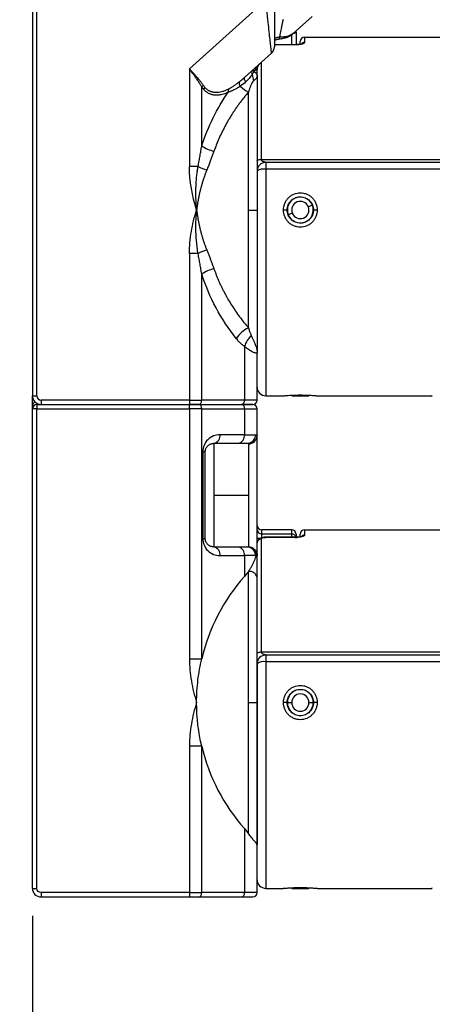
# Model space of a CAD drawing. Header units: millimetres. Extents: x 13 to 546, y 13 to 419.
# Tile 3 of 44: x 61 to 99, y 78 to 169. Entities that reach past the tile are written whole.
import ezdxf

# ---------------------------------------------------------------- set-up
doc = ezdxf.new("R2010")
doc.units = ezdxf.units.MM
doc.header["$LTSCALE"] = 2
doc.linetypes.add('SLD-Solid', pattern=[0])
doc.layers.add('DIMENSIONS', color=140, linetype='SLD-Solid', lineweight=25)
doc.styles.add('SLDTEXTSTYLE0', font='VERDANA.TTF')
doc.dimstyles.new('SLDDIMSTYLE2', dxfattribs={"dimtxt": 4.316016, "dimasz": 6.604, "dimexe": 0, "dimexo": 0.0625, "dimgap": 1.079004, "dimtad": 0, "dimtih": 1, "dimtoh": 1, "dimlfac": 1.25, "dimrnd": 1e-09, "dimzin": 12, "dimdsep": 46, "dimtxsty": 'SLDTEXTSTYLE0', "dimsah": 1, "dimcen": 0.09, "dimadec": 0, "dimazin": 3, "dimtfac": 1, "dimtmove": 0, "dimatfit": 0, "dimfxl": 0, "dimfrac": 2, "dimtolj": 1, "dimtzin": 12, "dimarcsym": 0})
doc.dimstyles.new('SLDDIMSTYLE4', dxfattribs={"dimtxt": 4.316016, "dimasz": 6.604, "dimexe": 0, "dimexo": 0.0625, "dimgap": 1.079004, "dimtad": 0, "dimtih": 1, "dimtoh": 1, "dimlfac": 1.25, "dimrnd": 1e-09, "dimzin": 12, "dimdsep": 46, "dimtxsty": 'SLDTEXTSTYLE0', "dimsah": 1, "dimcen": 0.09, "dimadec": 0, "dimazin": 3, "dimtfac": 1, "dimtofl": 0, "dimtmove": 0, "dimatfit": 3, "dimfxl": 0, "dimfrac": 2, "dimtolj": 1, "dimtzin": 12, "dimarcsym": 0})

# ---------------------------------------------------------------- blocks, each defined once
blk = doc.blocks.new('_D_16')
at = {"layer": 'DIMENSIONS'}
for p, q in [((150.391, 97.819), (150.391, 57.078)), ((62.076, 86.167), (62.076, 57.078)), ((62.076, 63.428), (94.557, 63.428)), ((100.406, 63.428), (98.957, 63.428)), ((98.957, 63.428), (98.957, 56.569)), ((113.231, 63.428), (114.681, 63.428)), ((114.681, 63.428), (114.681, 56.569)), ((150.391, 63.428), (119.08, 63.428)), ((98.957, 56.569), (100.406, 56.569)), ((114.681, 56.569), (113.231, 56.569))]:
    blk.add_line(p, q, dxfattribs=at)
for points in [[(62.076, 63.428), (68.68, 62.412), (68.68, 64.444)], [(150.391, 63.428), (143.787, 64.444), (143.787, 62.412)]]:
    blk.add_solid(points, dxfattribs=at)
at = {"layer": 'DIMENSIONS', "char_height": 4.2333, "attachment_point": 1, "style": 'SLDTEXTSTYLE0'}
for s, insert in [('110.4', (98.611, 69.771)), ('4.35', (100.406, 61.946))]:
    blk.add_mtext(s, dxfattribs=dict(at, insert=insert))
blk = doc.blocks.new('_D_17')
at = {"layer": 'DIMENSIONS'}
for p, q in [((46.954, 193.507), (46.954, 206.207)), ((57.904, 193.507), (40.604, 193.507)), ((40.541, 184.984), (39.092, 184.984)), ((39.092, 184.984), (39.092, 178.124)), ((53.367, 184.984), (54.816, 184.984)), ((54.816, 184.984), (54.816, 178.124)), ((39.092, 178.124), (40.541, 178.124)), ((54.816, 178.124), (53.367, 178.124)), ((59.936, 175.667), (40.604, 175.667)), ((46.954, 175.667), (46.954, 162.967))]:
    blk.add_line(p, q, dxfattribs=at)
for points in [[(46.954, 193.507), (47.97, 200.111), (45.938, 200.111)], [(46.954, 175.667), (45.938, 169.063), (47.97, 169.063)]]:
    blk.add_solid(points, dxfattribs=at)
at = {"layer": 'DIMENSIONS', "char_height": 4.2333, "attachment_point": 1, "style": 'SLDTEXTSTYLE0'}
for s, insert in [('22.3', (40.541, 191.327)), ('0.88', (40.541, 183.501))]:
    blk.add_mtext(s, dxfattribs=dict(at, insert=insert))

msp = doc.modelspace()

# ---------------------------------------------------------------- linework, layer by layer
for p, q in [((62.0763, 171.5519), (62.0763, 134.3073)), ((62.4763, 134.3073), (62.4763, 171.5519)), ((83.6763, 170.9335), (76.6135, 164.5741)), ((86.2248, 167.8456), (87.9883, 169.4335)), ((85.7144, 167.5965), (86.1626, 167.8152)), ((86.2248, 167.8456), (86.0006, 167.694)), ((86.0763, 166.8137), (86.0763, 167.7334)), ((86.1626, 167.8152), (86.2248, 167.8456)), ((86.2248, 167.8456), (86.1649, 167.7945)), ((86.1677, 167.7964), (86.1983, 167.8226)), ((86.4763, 167.9643), (86.4763, 168.0721)), ((86.4763, 167.9643), (86.4763, 166.8137)), ((86.4763, 166.8137), (84.4763, 166.8137)), ((84.845, 167.3219), (84.8684, 167.3299)), ((86.4763, 166.7959), (86.4763, 166.8137)), ((87.2763, 167.5073), (87.2763, 167.0254)), ((87.2763, 167.5073), (107.6763, 167.5073)), ((81.7368, 163.8046), (84.2116, 166.0329)), ((86.4763, 166.7959), (84.4763, 166.7959)), ((83.2763, 156.1903), (83.2763, 165.1908)), ((76.6135, 164.5741), (76.6135, 155.5417)), ((82.7181, 164.4744), (82.8763, 164.4744)), ((82.8763, 163.9052), (82.8763, 164.4744)), ((77.7449, 157.4329), (77.7449, 162.8957)), ((82.0763, 151.5073), (82.0763, 162.4212)), ((83.2763, 156.1903), (107.6763, 156.1903)), ((83.6763, 155.9073), (83.6763, 155.2829)), ((107.6763, 155.9073), (83.6763, 155.9073)), ((77.4135, 155.5417), (76.6135, 155.5417)), ((83.6763, 155.2829), (83.6763, 134.3073)), ((107.6763, 155.2829), (83.6763, 155.2829)), ((82.0763, 140.5935), (82.0763, 151.5073)), ((82.0763, 151.5073), (82.8763, 151.5073)), ((85.6563, 151.5073), (85.3209, 151.5073)), ((87.9922, 151.9485), (87.6203, 151.8015)), ((88.0963, 151.5073), (88.0279, 151.1046)), ((88.4317, 151.5056), (88.0963, 151.506)), ((86.1323, 151.2132), (85.7603, 151.0661)), ((76.6135, 147.473), (76.6135, 133.9073)), ((77.4135, 147.473), (76.6135, 147.473)), ((77.7449, 133.9073), (77.7449, 145.5818)), ((81.7047, 138.8843), (81.7047, 133.9073)), ((82.8763, 133.9073), (82.8763, 138.2688)), ((62.0763, 134.3073), (62.4763, 134.3073)), ((62.0763, 133.1073), (62.0763, 134.3073)), ((83.6763, 134.3073), (85.2944, 134.3073)), ((86.0763, 134.3073), (87.6763, 134.3073)), ((88.4582, 134.3073), (99.0846, 134.3073)), ((62.4763, 133.1073), (62.0763, 133.1073)), ((62.0763, 88.7073), (62.0763, 133.1073)), ((62.4763, 133.6145), (62.4763, 133.5073)), ((62.4763, 133.5073), (62.4763, 133.1073)), ((62.4763, 133.5073), (76.6135, 133.5073)), ((62.4763, 88.7073), (62.4763, 133.1073)), ((62.4763, 133.1073), (76.6135, 133.1073)), ((76.6135, 133.9073), (62.8763, 133.9073)), ((62.8763, 133.9073), (62.8763, 133.5073)), ((62.8763, 133.5073), (76.6135, 133.5073)), ((76.6135, 133.9073), (76.6135, 133.5073)), ((76.6135, 133.9073), (77.7449, 133.9073)), ((76.6135, 133.1073), (76.6135, 133.5073)), ((76.6135, 133.1073), (76.6135, 109.9417)), ((77.7449, 133.1073), (76.6135, 133.1073)), ((77.4621, 133.5073), (81.4219, 133.5073)), ((81.7047, 133.9073), (77.7449, 133.9073)), ((77.7449, 109.9417), (77.7449, 133.1073)), ((77.7449, 133.1073), (81.7047, 133.1073)), ((82.8763, 133.9073), (81.7047, 133.9073)), ((81.7047, 133.1073), (81.7047, 130.7073)), ((81.7047, 133.1073), (82.8763, 133.1073)), ((82.8763, 130.6414), (82.8763, 133.1073)), ((81.7047, 130.7073), (79.442, 130.7073)), ((81.7047, 130.7073), (82.7302, 130.7073)), ((78.8763, 129.9073), (81.139, 129.9073)), ((78.8763, 129.9073), (78.8763, 125.1073)), ((82.0763, 129.8508), (82.0763, 125.1073)), ((77.842, 129.1073), (77.842, 121.1073)), ((78.0763, 129.1073), (77.842, 129.1073)), ((78.0763, 121.1073), (78.0763, 129.1073)), ((78.8763, 125.1073), (82.0763, 125.1073)), ((78.8763, 125.1073), (78.8763, 120.3073)), ((82.0763, 125.1073), (82.0763, 120.324)), ((86.0763, 121.9073), (83.2763, 121.9073)), ((83.2763, 121.9073), (83.2763, 121.5227)), ((83.2763, 121.5227), (83.2763, 121.1323)), ((83.2763, 121.5227), (86.0763, 121.5227)), ((86.0763, 121.5227), (86.0763, 121.9073)), ((86.0763, 121.2137), (86.0763, 121.5227)), ((86.4763, 121.1323), (86.4763, 121.3251)), ((87.2763, 121.9073), (87.2763, 121.4254)), ((87.2763, 121.9073), (107.6763, 121.9073)), ((77.842, 121.1073), (78.0763, 121.1073)), ((82.8763, 121.1323), (83.2763, 121.1323)), ((83.2763, 110.5903), (83.2763, 121.0632)), ((83.6763, 121.2137), (83.6763, 121.1959)), ((86.4763, 121.2137), (83.6763, 121.2137)), ((86.4763, 121.1959), (83.6763, 121.1959)), ((86.4763, 121.1959), (86.4763, 121.2137)), ((81.139, 120.3073), (78.8763, 120.3073)), ((79.442, 119.5073), (81.7047, 119.5073)), ((81.7047, 119.5073), (81.7047, 117.5808)), ((82.7302, 119.5073), (81.7047, 119.5073)), ((82.0763, 105.9073), (82.0763, 118.047)), ((83.2763, 110.5903), (107.6763, 110.5903)), ((83.6763, 110.3073), (83.6763, 109.6829)), ((107.6763, 110.3073), (83.6763, 110.3073)), ((76.6135, 109.9417), (77.7449, 109.9417)), ((83.6763, 109.6829), (83.6763, 88.7073)), ((107.6763, 109.6829), (83.6763, 109.6829)), ((82.0763, 93.7676), (82.0763, 105.9073)), ((82.0763, 105.9073), (82.8763, 105.9073)), ((85.6563, 105.9073), (85.3209, 105.9073)), ((85.6763, 105.9073), (86.0763, 105.9073)), ((87.6763, 105.9073), (88.0763, 105.9073)), ((88.4317, 105.9056), (88.0963, 105.906)), ((76.6135, 101.873), (76.6135, 88.3073)), ((77.7449, 101.873), (76.6135, 101.873)), ((77.7449, 88.3073), (77.7449, 101.873)), ((81.7047, 94.2339), (81.7047, 88.3073)), ((82.8763, 88.3073), (82.8763, 92.6688)), ((62.0763, 88.7073), (62.4763, 88.7073)), ((83.6763, 88.7073), (85.2944, 88.7073)), ((86.0763, 88.7073), (86.8581, 88.7073)), ((86.8581, 88.7073), (87.6763, 88.7073)), ((88.4582, 88.7073), (99.0847, 88.7073)), ((76.6135, 88.3073), (62.8763, 88.3073)), ((62.8763, 88.3073), (62.8763, 87.9073)), ((62.8763, 87.9073), (76.6135, 87.9073)), ((76.6135, 88.3073), (76.6135, 87.9073)), ((76.6135, 88.3073), (77.7449, 88.3073)), ((77.4621, 87.9073), (81.4219, 87.9073)), ((81.7047, 88.3073), (77.7449, 88.3073)), ((82.8763, 88.3073), (81.7047, 88.3073))]:
    msp.add_line(p, q)
at = {"flags": 128}
for points in [[(85.5779, 167.479), (85.5795, 167.4793), (85.5996, 167.4855)], [(81.7368, 163.8046), (81.7075, 163.7685), (81.6888, 163.7231), (81.6815, 163.6699), (81.6858, 163.6108), (81.7016, 163.5481), (81.7282, 163.4838), (81.7648, 163.4205), (81.81, 163.3602)], [(82.8763, 156.0732), (82.884, 156.096), (82.9067, 156.118), (82.9437, 156.1382), (82.9934, 156.156), (83.0541, 156.1705), (83.1232, 156.1813), (83.1983, 156.188), (83.2763, 156.1903)], [(82.8763, 110.4732), (82.884, 110.496), (82.9067, 110.518), (82.9437, 110.5382), (82.9934, 110.556), (83.0541, 110.5705), (83.1232, 110.5813), (83.1983, 110.588), (83.2763, 110.5903)]]:
    msp.add_lwpolyline(points, dxfattribs=at)
for centre, radius, start, end in [((84.7023, 167.5143), 0.2482, 312.008488, 5.031364), ((85.5177, 167.6852), 0.2158, 292.31846, 335.743217), ((87.2763, 167.1073), 0.4, 90, 180), ((87.2738, 166.6232), 0.4022, 89.64719, 145.942293), ((83.6763, 166.6274), 0.8, 312, 0), ((82.6637, 164.2361), 0.3029, 140.491897, 215.534209), ((82.8293, 164.4128), 0.2799, 136.682366, 202.074875), ((83.0329, 164.5392), 0.3215, 133.693705, 191.634588), ((81.5714, 163.2307), 0.3718, 156.526956, 223.849932), ((84.3859, 164.2429), 1.9771, 185.305581, 202.845346), ((78.3035, 162.482), 0.6951, 126.06058, 143.472582), ((78.4708, 162.3726), 0.6544, 131.614808, 150.330305), ((80.594, 162.5437), 0.3866, 152.789643, 195.98077), ((83.3821, 165.0672), 2.9507, 225.209067, 243.733301), ((80.0845, 161.2504), 4.4774, 238.497153, 254.34428), ((83.6763, 155.1073), 0.8, 90, 180), ((80.6923, 162.2235), 7.443, 243.862183, 250.545588), ((83.4859, 154.2401), 1.0601, 79.654763, 125.106751), ((86.8763, 151.5073), 1.2, 21.571262, 201.571262), ((86.8763, 151.5073), 0.8, 21.571262, 201.571262), ((86.8763, 151.5073), 1.2, 201.571262, 21.571262), ((86.8763, 151.5073), 0.8, 201.571262, 21.571262), ((86.8763, 151.5073), 1.22, 359.937656, 0), ((80.6923, 140.7911), 7.443, 109.454412, 116.137817), ((80.0845, 141.7643), 4.4774, 105.65572, 121.502847), ((83.3273, 138.0259), 2.8561, 115.975777, 146.523334), ((84.0067, 138.1485), 2.4167, 133.946416, 162.275322), ((83.6763, 135.1073), 0.8, 180, 270), ((62.8763, 134.3073), 0.8, 180, 270), ((62.4763, 133.1073), 0.4, 90, 180), ((77.3914, 133.8573), 0.3571, 281.421754, 8.049467), ((77.3914, 133.1573), 0.3571, 351.950533, 78.578246), ((81.3512, 133.8573), 0.3571, 281.421754, 8.049467), ((81.3512, 133.1573), 0.3571, 351.950533, 78.578246), ((82.4763, 133.9073), 0.4, 270, 0), ((82.4763, 133.1073), 0.4, 360, 90), ((78.7349, 130.6073), 0.7141, 281.421754, 8.049467), ((80.9976, 130.6073), 0.7141, 281.421754, 8.049467), ((81.9446, 130.693), 0.7858, 271.085264, 1.04563), ((82.081, 130.6461), 0.7953, 269.662678, 359.658659), ((83.2763, 122.3073), 0.4, 180, 270), ((83.2715, 121.9179), 0.3953, 180.705514, 270.688553), ((86.0763, 121.5073), 0.4, 360, 90), ((87.2763, 121.5073), 0.4, 90, 180), ((87.2738, 121.0232), 0.4022, 89.64719, 145.942293), ((83.266, 120.6735), 0.3899, 88.490146, 178.406035), ((78.7349, 119.6073), 0.7141, 351.950533, 78.578246), ((80.9976, 119.6073), 0.7141, 351.950533, 78.578246), ((81.9446, 119.5217), 0.7858, 358.95437, 88.914736), ((81.9924, 119.5124), 0.7981, 359.889568, 88.903991), ((82.1811, 117.3432), 0.7116, 12.334533, 98.473099), ((94.8763, 105.9073), 17.6, 138.450659, 166.748522), ((83.6763, 109.5073), 0.8, 90, 180), ((83.4859, 108.6401), 1.0601, 79.654763, 125.106751), ((86.8763, 105.9073), 1.2, 0, 180), ((86.8763, 105.9073), 0.8, 0, 180), ((86.8763, 105.9073), 1.2, 180, 0), ((86.8763, 105.9073), 0.8, 180, 0), ((86.8763, 105.9073), 1.22, 359.937656, 0), ((94.8763, 105.9073), 17.6, 193.251478, 221.549341), ((83.6763, 89.5073), 0.8, 180, 270), ((62.8763, 88.7073), 0.8, 180, 270), ((77.3914, 88.2573), 0.3571, 281.421754, 8.049467), ((81.3512, 88.2573), 0.3571, 281.421754, 8.049467), ((82.4763, 88.3073), 0.4, 270, 0)]:
    msp.add_arc(centre, radius, start, end)
for points, knots in [([(84.2116, 166.0329), (84.2115, 166.0337), (84.2113, 166.0354), (84.2099, 166.0485), (84.2077, 166.0696), (84.2045, 166.0994), (84.2003, 166.1377), (84.1951, 166.1845), (84.1891, 166.2398), (84.182, 166.3037), (84.1641, 166.4675), (84.1265, 166.8166), (84.0573, 167.4421), (83.9731, 168.2246), (83.8934, 168.9446), (83.8253, 169.5706), (83.7782, 169.9999), (83.7281, 170.4609), (83.6954, 170.7593), (83.6763, 170.9335)], [0, 0, 0, 0, 0.0235931, 0.0472714, 0.0710558, 0.0949673, 0.1190265, 0.1432533, 0.1676676, 0.1922887, 0.2171353, 0.3366645, 0.4669461, 0.5929204, 0.7376558, 0.8006928, 0.8718788, 0.9252086, 1, 1, 1, 1]), ([(84.4763, 170.9335), (84.4763, 170.3697), (84.4763, 169.8064), (84.4763, 168.7649), (84.4763, 168.2872), (84.4763, 167.4901), (84.4763, 167.1709), (84.4763, 166.7395), (84.4763, 166.6274), (84.4763, 166.6274)], [0, 0, 0, 0, 0.25, 0.25, 0.5, 0.5, 0.75, 0.75, 1, 1, 1, 1]), ([(85.2763, 169.1446), (85.2639, 169.0834), (85.2402, 168.9664), (85.2065, 168.7994), (85.1761, 168.6494), (85.149, 168.5162), (85.1251, 168.3999), (85.0908, 168.2321), (85.0476, 168.0179), (84.9959, 167.764), (84.9644, 167.6093), (84.9495, 167.5361)], [0, 0, 0, 0, 0.1110798, 0.2122083, 0.303386, 0.3846137, 0.4558927, 0.5172252, 0.6945759, 0.8554566, 1, 1, 1, 1]), ([(85.5997, 167.4856), (85.702, 167.5239), (85.9047, 167.5998), (86.0738, 167.7258), (86.1577, 167.7882)], [0, 0, 0, 0, 0.5042919, 1, 1, 1, 1]), ([(86.1505, 167.7824), (86.1551, 167.7862), (86.1643, 167.7936), (86.1778, 167.8049), (86.1844, 167.8105)], [0, 0, 0, 0, 0.5058773, 1, 1, 1, 1]), ([(86.269, 167.8854), (86.2868, 167.8875), (86.3446, 167.8942), (86.4159, 167.9145), (86.4684, 167.94), (86.4739, 167.9571), (86.4763, 167.9643)], [0, 0, 0, 0, 0.1381675, 0.4478922, 0.7658725, 1, 1, 1, 1]), ([(84.4763, 167.3155), (84.4763, 167.3722), (84.5222, 167.4222), (84.6885, 167.4971), (84.8093, 167.5222), (84.9495, 167.5361)], [0, 0, 0, 0, 0.5, 0.5, 1, 1, 1, 1]), ([(84.5017, 167.2604), (84.5031, 167.2564), (84.5094, 167.2382), (84.5794, 167.2675), (84.7041, 167.2972), (84.7964, 167.3134), (84.8449, 167.3219)], [0, 0, 0, 0, 0.1101453, 0.5074275, 0.7407775, 1, 1, 1, 1]), ([(84.8685, 167.3299), (84.9877, 167.3491), (85.2523, 167.3917), (85.4766, 167.4523), (85.5998, 167.4856)], [0, 0, 0, 0, 0.4506889, 1, 1, 1, 1]), ([(84.9495, 167.5361), (84.9918, 167.5368), (85.0744, 167.5382), (85.1913, 167.5427), (85.2995, 167.5487), (85.3989, 167.5562), (85.4898, 167.565), (85.5723, 167.5748), (85.6471, 167.5852), (85.6924, 167.5928), (85.7144, 167.5965)], [0, 0, 0, 0, 0.14826631, 0.28983272, 0.42472043, 0.55295398, 0.67456195, 0.78957788, 0.89804145, 1, 1, 1, 1]), ([(87.2763, 167.0254), (87.2756, 167.0187), (87.2742, 167.0055), (87.2629, 166.9853), (87.2448, 166.9651), (87.2109, 166.9383), (87.1516, 166.9056), (87.0537, 166.8696), (86.9335, 166.8386), (86.7929, 166.8148), (86.6387, 166.7989), (86.5303, 166.7969), (86.4763, 166.7959)], [0, 0, 0, 0, 0.0628841, 0.125204, 0.1874789, 0.2502294, 0.3757355, 0.5000371, 0.625652, 0.7496284, 0.8751303, 1, 1, 1, 1]), ([(86.894, 166.8336), (86.8846, 166.8343), (86.8613, 166.8359), (86.7808, 166.827), (86.6508, 166.8156), (86.5368, 166.814), (86.4763, 166.8131)], [0, 0, 0, 0, 0.16419127, 0.40944491, 0.68655357, 1, 1, 1, 1]), ([(86.8763, 166.8306), (86.8763, 166.8892), (86.8763, 167.0774), (86.8763, 167.0951), (86.8763, 167.1073)], [0, 0, 0, 0, 0.3111446, 1, 1, 1, 1]), ([(83.0923, 165.0074), (83.0429, 164.9489), (82.9359, 164.8222), (82.7942, 164.596), (82.7181, 164.4744)], [0, 0, 0, 0, 0.4626928, 1, 1, 1, 1]), ([(83.141, 165.0689), (83.0579, 164.9941), (82.9909, 164.9019), (82.9, 164.6978), (82.8763, 164.5861), (82.8763, 164.4744)], [0, 0, 0, 0, 0.5, 0.5, 1, 1, 1, 1]), ([(76.6135, 164.5741), (76.6517, 164.5324), (76.7254, 164.4516), (76.8318, 164.3344), (76.9303, 164.2255), (77.0207, 164.1248), (77.1032, 164.0324), (77.1776, 163.9483), (77.2441, 163.8723), (77.3645, 163.7329), (77.53, 163.534), (77.7283, 163.2813), (77.8405, 163.1209), (77.8943, 163.0439)], [0, 0, 0, 0, 0.0811331, 0.1570025, 0.2276087, 0.2929519, 0.3530328, 0.407852, 0.4574107, 0.5017103, 0.6808208, 0.8468622, 1, 1, 1, 1]), ([(77.7449, 162.8957), (77.7213, 162.9376), (77.6733, 163.0227), (77.5952, 163.1535), (77.511, 163.2894), (77.4202, 163.4306), (77.3231, 163.5769), (77.2057, 163.7492), (77.0536, 163.967), (76.8509, 164.2494), (76.6977, 164.4589), (76.6135, 164.5741)], [0, 0, 0, 0, 0.0759864, 0.1548195, 0.2365012, 0.3210331, 0.4084167, 0.4986532, 0.6287935, 0.7959126, 1, 1, 1, 1]), ([(82.7181, 164.4744), (82.7037, 164.4583), (82.6745, 164.4254), (82.6249, 164.3695), (82.5884, 164.3285), (82.5699, 164.3076)], [0, 0, 0, 0, 0.3210725, 0.6541945, 1, 1, 1, 1]), ([(82.5699, 164.3076), (82.5884, 164.3002), (82.6262, 164.2849), (82.677, 164.2561), (82.7242, 164.2224), (82.7664, 164.1835), (82.8069, 164.1349), (82.8428, 164.0729), (82.8706, 163.9947), (82.8743, 163.9362), (82.8763, 163.9052)], [0, 0, 0, 0, 0.0912929, 0.1867126, 0.2864082, 0.3905102, 0.4991333, 0.6452711, 0.81219, 1, 1, 1, 1]), ([(80.2502, 162.7205), (80.278, 162.7348), (80.3361, 162.7648), (80.4275, 162.8169), (80.5265, 162.8766), (80.6331, 162.9444), (80.7808, 163.0433), (80.9822, 163.1863), (81.1426, 163.3107), (81.2304, 163.3788)], [0, 0, 0, 0, 0.0848736, 0.177244, 0.2772069, 0.3848381, 0.5001981, 0.7263036, 1, 1, 1, 1]), ([(81.2304, 163.3788), (81.3271, 163.4564), (81.5016, 163.5966), (81.6642, 163.7404), (81.7368, 163.8046)], [0, 0, 0, 0, 0.5538681, 1, 1, 1, 1]), ([(82.4172, 164.06), (82.314, 163.9212), (82.2256, 163.8009), (82.0304, 163.5742), (81.9253, 163.4672), (81.81, 163.3602)], [0, 0, 0, 0, 0.5, 0.5, 1, 1, 1, 1]), ([(82.5639, 163.4753), (82.552, 163.4651), (82.5268, 163.4436), (82.4905, 163.4015), (82.4527, 163.3503), (82.4138, 163.2889), (82.3739, 163.2175), (82.333, 163.1358), (82.2913, 163.0435), (82.249, 162.9406), (82.206, 162.8269), (82.1627, 162.7021), (82.1189, 162.5664), (82.0908, 162.4705), (82.0763, 162.4212)], [0, 0, 0, 0, 0.0490504, 0.103917, 0.1648065, 0.2318714, 0.3052262, 0.3849578, 0.4711322, 0.5637995, 0.6629972, 0.7687521, 0.8810827, 1, 1, 1, 1]), ([(82.8763, 163.9052), (82.8757, 163.8911), (82.8744, 163.8635), (82.8644, 163.8225), (82.8493, 163.7827), (82.829, 163.744), (82.7963, 163.694), (82.744, 163.632), (82.6648, 163.5562), (82.5969, 163.5017), (82.5639, 163.4753)], [0, 0, 0, 0, 0.10969068, 0.21460627, 0.31470187, 0.40993484, 0.50026604, 0.67578142, 0.84237445, 1, 1, 1, 1]), ([(77.7449, 162.8957), (77.77, 162.8607), (77.8202, 162.7907), (77.875, 162.7279), (77.9023, 162.6965)], [0, 0, 0, 0, 0.5007497, 1, 1, 1, 1]), ([(77.8943, 163.0439), (77.9169, 163.0118), (77.9618, 162.9476), (78.0115, 162.8904), (78.0363, 162.8618)], [0, 0, 0, 0, 0.5010017, 1, 1, 1, 1]), ([(77.9023, 162.6965), (77.9253, 162.6718), (77.9713, 162.6223), (78.0437, 162.5546), (78.1187, 162.4919), (78.1963, 162.4345), (78.2767, 162.3823), (78.4176, 162.3027), (78.6293, 162.2169), (78.919, 162.1593), (79.2272, 162.1529), (79.5118, 162.1922), (79.7683, 162.258), (79.9948, 162.3353), (80.1455, 162.4028), (80.2223, 162.4373)], [0, 0, 0, 0, 0.03573982, 0.07150268, 0.10738792, 0.14349389, 0.17991715, 0.21675176, 0.33127267, 0.45129557, 0.57779172, 0.71190445, 0.8043864, 0.90030804, 1, 1, 1, 1]), ([(78.0363, 162.8618), (78.0591, 162.8374), (78.1048, 162.7886), (78.1779, 162.7228), (78.2542, 162.6626), (78.3341, 162.6085), (78.4173, 162.5605), (78.5038, 162.5188), (78.5936, 162.4832), (78.6866, 162.454), (78.7827, 162.4312), (78.8818, 162.4149), (79.0241, 162.4012), (79.2143, 162.4025), (79.4555, 162.4343), (79.7101, 162.4974), (79.9778, 162.5909), (80.1575, 162.6764), (80.2502, 162.7205)], [0, 0, 0, 0, 0.0379285, 0.0760351, 0.1144301, 0.1532212, 0.192513, 0.232406, 0.2729964, 0.3143753, 0.356629, 0.3998383, 0.4440789, 0.5416111, 0.6455233, 0.7563026, 0.8743507, 1, 1, 1, 1]), ([(82.0763, 162.4212), (81.9974, 162.3286), (81.8405, 162.1444), (81.6119, 161.8617), (81.3902, 161.5765), (81.1756, 161.2885), (80.9682, 160.9978), (80.768, 160.7048), (80.5748, 160.4095), (80.3888, 160.1121), (80.1598, 159.7288), (79.8951, 159.2553), (79.6043, 158.6862), (79.3376, 158.1105), (79.093, 157.5304), (78.9481, 157.1351), (78.8763, 156.9391)], [0, 0, 0, 0, 0.0603085, 0.1198822, 0.17873, 0.2368614, 0.2942861, 0.3510141, 0.4070559, 0.4624224, 0.5171248, 0.6172334, 0.71549, 0.8119776, 0.9067835, 1, 1, 1, 1]), ([(80.2223, 162.4373), (80.2545, 162.4468), (80.3204, 162.4664), (80.4235, 162.5038), (80.5322, 162.5479), (80.6466, 162.5994), (80.813, 162.6809), (81.0345, 162.8015), (81.212, 162.9148), (81.3033, 162.9732)], [0, 0, 0, 0, 0.0907889, 0.18607, 0.28599, 0.3906888, 0.5003011, 0.742823, 1, 1, 1, 1]), ([(77.4135, 155.5417), (77.4446, 155.71), (77.5055, 156.0396), (77.5915, 156.5231), (77.6714, 156.9852), (77.7208, 157.286), (77.7449, 157.4329)], [0, 0, 0, 0, 0.2666508, 0.5221992, 0.7666478, 1, 1, 1, 1]), ([(78.8763, 156.9391), (78.8378, 156.8316), (78.7596, 156.6128), (78.6349, 156.2781), (78.5023, 155.9314), (78.3616, 155.5726), (78.2633, 155.3292), (78.2134, 155.2055)], [0, 0, 0, 0, 0.1867422, 0.3800897, 0.5800673, 0.7866973, 1, 1, 1, 1]), ([(83.6763, 155.9073), (83.6756, 155.9076), (83.6741, 155.9083), (83.6616, 155.913), (83.6415, 155.9198), (83.611, 155.9293), (83.5537, 155.9438), (83.4766, 155.9686), (83.3909, 156.0069), (83.3267, 156.0584), (83.2844, 156.1193), (83.2789, 156.1674), (83.2763, 156.1903)], [0, 0, 0, 0, 0.05288583, 0.10535068, 0.16007134, 0.21942017, 0.30149071, 0.46998495, 0.63494346, 0.77373429, 0.89230342, 1, 1, 1, 1]), ([(77.2763, 151.5073), (77.2673, 151.6173), (77.2459, 151.8769), (77.2208, 152.3257), (77.2046, 152.8911), (77.2103, 153.5095), (77.2404, 154.1175), (77.288, 154.6545), (77.345, 155.1217), (77.3918, 155.4089), (77.4135, 155.5417)], [0, 0, 0, 0, 0.0816019, 0.1927222, 0.3325399, 0.5001747, 0.6505884, 0.7836944, 0.9000287, 1, 1, 1, 1]), ([(78.2134, 155.2055), (78.1754, 155.1101), (78.0994, 154.9191), (77.9935, 154.6279), (77.8934, 154.3328), (77.7996, 154.0338), (77.7121, 153.7308), (77.6309, 153.4239), (77.5559, 153.1133), (77.4872, 152.799), (77.4248, 152.4811), (77.3687, 152.1597), (77.3184, 151.8349), (77.2904, 151.6168), (77.2763, 151.5073)], [0, 0, 0, 0, 0.08144809, 0.16310853, 0.24502145, 0.32722661, 0.40976337, 0.49267059, 0.57598662, 0.65974927, 0.74399571, 0.82876251, 0.91408554, 1, 1, 1, 1]), ([(82.8763, 155.1073), (82.8763, 154.5133), (82.8763, 153.3253), (82.8763, 151.4936), (82.8763, 149.6495), (82.8763, 147.813), (82.8763, 146.0239), (82.8763, 144.32), (82.8763, 142.7204), (82.8763, 141.2395), (82.8763, 139.8948), (82.8763, 138.9279), (82.8763, 138.4703), (82.8763, 138.357)], [0, 0, 0, 0, 0.0958672, 0.1917234, 0.2900606, 0.3883758, 0.4867131, 0.5850283, 0.6809011, 0.7767516, 0.8726245, 0.9684749, 1, 1, 1, 1]), ([(85.3209, 151.5073), (85.3209, 151.6113), (85.3308, 151.7136), (85.3696, 151.915), (85.3989, 152.0151), (85.4757, 152.2064), (85.5228, 152.2973), (85.6342, 152.4698), (85.6993, 152.5518), (85.842, 152.6992), (85.92, 152.7654), (86.0897, 152.8827), (86.1809, 152.9331), (86.4633, 153.0541), (86.6704, 153.0969), (86.9781, 153.0971), (87.0823, 153.0865), (87.284, 153.045), (87.3818, 153.0144), (87.5714, 152.9333), (87.6628, 152.8828), (87.8314, 152.7663), (87.9101, 152.6997), (88.0543, 152.5507), (88.118, 152.4702), (88.2294, 152.2981), (88.2774, 152.2053), (88.3923, 151.9185), (88.4319, 151.7135), (88.4317, 151.5056)], [0, 0, 0, 0, 0.0625, 0.0625, 0.125, 0.125, 0.1875, 0.1875, 0.25, 0.25, 0.3125, 0.3125, 0.375, 0.375, 0.5, 0.5, 0.5625, 0.5625, 0.625, 0.625, 0.6875, 0.6875, 0.75, 0.75, 0.8125, 0.8125, 0.875, 0.875, 1, 1, 1, 1]), ([(85.6563, 151.5073), (85.6563, 151.588), (85.6642, 151.6673), (85.6952, 151.8233), (85.7187, 151.9008), (85.78, 152.0485), (85.8174, 152.1186), (85.906, 152.2511), (85.9574, 152.3138), (86.1261, 152.4824), (86.2621, 152.5733), (86.5555, 152.6951), (86.7161, 152.7272), (86.955, 152.7274), (87.0359, 152.7195), (87.1924, 152.6884), (87.2685, 152.6653), (87.4163, 152.6042), (87.4877, 152.5661), (87.6198, 152.4779), (87.6815, 152.4274), (87.7953, 152.3137), (87.8458, 152.2522), (87.9342, 152.1202), (87.9724, 152.0488), (88.0644, 151.8274), (88.0963, 151.6687), (88.0963, 151.5073)], [0, 0, 0, 0, 0.0625, 0.0625, 0.125, 0.125, 0.1875, 0.1875, 0.25, 0.25, 0.375, 0.375, 0.5, 0.5, 0.5625, 0.5625, 0.625, 0.625, 0.6875, 0.6875, 0.75, 0.75, 0.8125, 0.8125, 0.875, 0.875, 1, 1, 1, 1]), ([(76.6135, 147.473), (76.6135, 148.1548), (76.6759, 148.8428), (76.9038, 150.1894), (77.0696, 150.8522), (77.2763, 151.5073)], [0, 0, 0, 0, 0.5, 0.5, 1, 1, 1, 1]), ([(77.4135, 147.473), (77.398, 147.5662), (77.3671, 147.7534), (77.3281, 148.0364), (77.2942, 148.3218), (77.266, 148.6093), (77.2432, 148.8986), (77.226, 149.1892), (77.2098, 149.5898), (77.2044, 150.1187), (77.222, 150.795), (77.2577, 151.2634), (77.2763, 151.5073)], [0, 0, 0, 0, 0.0702696, 0.1410107, 0.2121543, 0.2836349, 0.3553903, 0.4273621, 0.4994965, 0.6524754, 0.8190711, 1, 1, 1, 1]), ([(77.2763, 151.5073), (77.2892, 151.4063), (77.3151, 151.2048), (77.3608, 150.9047), (77.4114, 150.6074), (77.4675, 150.313), (77.5289, 150.0218), (77.5957, 149.7336), (77.6678, 149.4486), (77.7452, 149.1669), (77.828, 148.8885), (77.9161, 148.6134), (78.0096, 148.3418), (78.1081, 148.0734), (78.1783, 147.8972), (78.2134, 147.8092)], [0, 0, 0, 0, 0.0793264, 0.1581467, 0.2364886, 0.31438, 0.3918496, 0.4689266, 0.5456404, 0.622021, 0.6980988, 0.7739043, 0.8494688, 0.9248235, 1, 1, 1, 1]), ([(88.4317, 151.5056), (88.4316, 151.4017), (88.4216, 151.2995), (88.3827, 151.0983), (88.3532, 150.9983), (88.2763, 150.8071), (88.2292, 150.7163), (88.1178, 150.5441), (88.0527, 150.4622), (87.91, 150.315), (87.832, 150.2488), (87.6624, 150.1316), (87.5712, 150.0813), (87.289, 149.9605), (87.0821, 149.9177), (86.7746, 149.9176), (86.6705, 149.9281), (86.4689, 149.9695), (86.3711, 150.0001), (86.1817, 150.0811), (86.0904, 150.1316), (85.9218, 150.2479), (85.8432, 150.3143), (85.699, 150.4632), (85.6352, 150.5436), (85.5238, 150.7155), (85.4758, 150.8082), (85.3991, 150.9992), (85.3701, 151.0974), (85.331, 151.2993), (85.3209, 151.4035), (85.3209, 151.5073)], [0, 0, 0, 0, 0.0625, 0.0625, 0.125, 0.125, 0.1875, 0.1875, 0.25, 0.25, 0.3125, 0.3125, 0.375, 0.375, 0.5, 0.5, 0.5625, 0.5625, 0.625, 0.625, 0.6875, 0.6875, 0.75, 0.75, 0.8125, 0.8125, 0.875, 0.875, 0.9375, 0.9375, 1, 1, 1, 1]), ([(88.0963, 151.506), (88.0962, 151.4254), (88.0882, 151.3461), (88.057, 151.1902), (88.0335, 151.1127), (87.9721, 150.9651), (87.9346, 150.8951), (87.846, 150.7627), (87.7945, 150.7001), (87.6257, 150.5316), (87.4897, 150.4409), (87.1963, 150.3194), (87.0357, 150.2874), (86.7969, 150.2873), (86.716, 150.2953), (86.5596, 150.3265), (86.4836, 150.3495), (86.3358, 150.4107), (86.2645, 150.4488), (86.1325, 150.537), (86.0709, 150.5875), (85.957, 150.7012), (85.9066, 150.7627), (85.8183, 150.8947), (85.7801, 150.966), (85.6882, 151.1874), (85.6563, 151.3461), (85.6563, 151.5073)], [0, 0, 0, 0, 0.0625, 0.0625, 0.125, 0.125, 0.1875, 0.1875, 0.25, 0.25, 0.375, 0.375, 0.5, 0.5, 0.5625, 0.5625, 0.625, 0.625, 0.6875, 0.6875, 0.75, 0.75, 0.8125, 0.8125, 0.875, 0.875, 1, 1, 1, 1]), ([(78.2134, 147.8092), (78.2552, 147.7058), (78.3376, 147.5019), (78.4565, 147.2004), (78.5699, 146.9073), (78.6775, 146.6225), (78.7797, 146.3461), (78.8444, 146.1649), (78.8763, 146.0756)], [0, 0, 0, 0, 0.1782162, 0.3517963, 0.5207517, 0.685095, 0.8448395, 1, 1, 1, 1]), ([(77.7449, 145.5818), (77.7208, 145.7287), (77.6714, 146.0294), (77.5915, 146.4916), (77.5055, 146.9751), (77.4446, 147.3047), (77.4135, 147.473)], [0, 0, 0, 0, 0.2333522, 0.4778008, 0.7333492, 1, 1, 1, 1]), ([(78.8763, 146.0756), (78.9116, 145.9777), (78.9824, 145.781), (79.0954, 145.4891), (79.214, 145.1982), (79.3386, 144.9085), (79.4691, 144.6201), (79.6055, 144.3333), (79.7477, 144.0479), (79.8959, 143.7642), (80.0499, 143.4823), (80.2609, 143.1129), (80.537, 142.6597), (80.8873, 142.1288), (81.261, 141.606), (81.6569, 141.0903), (81.9355, 140.7603), (82.0763, 140.5935)], [0, 0, 0, 0, 0.0464175, 0.0932205, 0.1404212, 0.1880311, 0.2360616, 0.2845238, 0.3334286, 0.3827863, 0.4326073, 0.4829014, 0.581836, 0.6829524, 0.7863132, 0.8919774, 1, 1, 1, 1]), ([(80.9449, 139.6013), (80.2402, 140.4929), (79.6149, 141.4471), (78.5426, 143.4511), (78.0956, 144.5008), (77.7449, 145.5818)], [0, 0, 0, 0, 0.5, 0.5, 1, 1, 1, 1]), ([(82.0763, 140.5935), (82.0932, 140.5361), (82.1259, 140.4251), (82.1772, 140.2694), (82.228, 140.1286), (82.278, 140.0021), (82.3128, 139.9254), (82.3296, 139.8886)], [0, 0, 0, 0, 0.2290649, 0.4435499, 0.64349, 0.828944, 1, 1, 1, 1]), ([(80.9449, 139.6013), (80.9805, 139.5572), (81.0507, 139.4702), (81.1589, 139.3487), (81.2671, 139.2365), (81.3757, 139.1338), (81.4847, 139.0409), (81.5938, 138.9569), (81.668, 138.9083), (81.7047, 138.8843)], [0, 0, 0, 0, 0.15487847, 0.30531653, 0.45155249, 0.59384579, 0.73247799, 0.86775352, 1, 1, 1, 1]), ([(82.3296, 139.8886), (82.3517, 139.8416), (82.395, 139.7497), (82.4555, 139.6213), (82.5108, 139.5028), (82.5607, 139.3939), (82.6054, 139.2937), (82.6451, 139.2016), (82.68, 139.117), (82.7105, 139.0392), (82.7604, 138.9042), (82.8186, 138.7168), (82.8673, 138.4848), (82.8733, 138.3415), (82.8763, 138.2688)], [0, 0, 0, 0, 0.0664509, 0.1301754, 0.1911693, 0.2494324, 0.3049684, 0.3577835, 0.4078867, 0.4552884, 0.5000004, 0.6611449, 0.8278779, 1, 1, 1, 1]), ([(82.8763, 138.2688), (82.8755, 138.265), (82.8741, 138.2576), (82.8626, 138.2502), (82.8453, 138.2458), (82.8222, 138.2447), (82.7777, 138.248), (82.6963, 138.266), (82.5631, 138.3145), (82.4127, 138.3856), (82.2521, 138.4758), (82.0782, 138.5887), (81.895, 138.7224), (81.768, 138.8304), (81.7047, 138.8843)], [0, 0, 0, 0, 0.0541423, 0.1063138, 0.1565301, 0.2048084, 0.2511683, 0.3789982, 0.5000724, 0.6036764, 0.7048731, 0.8042452, 0.9024081, 1, 1, 1, 1]), ([(85.2944, 134.3073), (85.2944, 134.3073), (85.3345, 134.3113), (85.4916, 134.3252), (85.6069, 134.335), (85.8261, 134.3499), (85.9055, 134.3548), (86.0771, 134.3641), (86.1702, 134.3684), (86.3622, 134.3755), (86.4615, 134.3783), (86.6668, 134.3822), (86.7723, 134.3832), (87.0846, 134.3832), (87.2949, 134.379), (87.5825, 134.3684), (87.6756, 134.3641), (87.8476, 134.3548), (87.927, 134.3499), (88.0729, 134.3399), (88.1388, 134.3349), (88.2521, 134.3259), (88.3003, 134.3217), (88.4184, 134.3113), (88.4582, 134.3073), (88.4582, 134.3073)], [0, 0, 0, 0, 0.125, 0.125, 0.25, 0.25, 0.3125, 0.3125, 0.375, 0.375, 0.4375, 0.4375, 0.5, 0.5, 0.625, 0.625, 0.6875, 0.6875, 0.75, 0.75, 0.8125, 0.8125, 0.875, 0.875, 1, 1, 1, 1]), ([(99.0846, 134.3149), (99.0543, 134.3104), (99.0221, 134.3057), (99.0748, 134.3134), (99.0779, 134.3138)], [0, 0, 0, 0, 0.941921, 1, 1, 1, 1]), ([(62.0763, 133.1073), (62.0811, 133.2062), (62.0904, 133.3995), (62.1654, 133.6236), (62.2335, 133.7536), (62.2686, 133.7888), (62.2739, 133.7941)], [0, 0, 0, 0, 0.4107685, 0.8036409, 0.9701862, 1, 1, 1, 1]), ([(76.6135, 133.5073), (76.6451, 133.5073), (76.708, 133.5073), (76.8016, 133.5073), (76.8937, 133.5073), (76.9844, 133.5073), (77.0928, 133.5073), (77.2152, 133.5073), (77.3469, 133.5073), (77.4236, 133.5073), (77.4621, 133.5073)], [0, 0, 0, 0, 0.100573, 0.2002471, 0.2996442, 0.3993913, 0.500109, 0.667123, 0.8327847, 1, 1, 1, 1]), ([(81.4219, 133.5073), (81.4626, 133.5073), (81.5439, 133.5073), (81.6579, 133.5073), (81.7658, 133.5073), (81.9018, 133.5073), (82.0548, 133.5073), (82.2076, 133.5073), (82.328, 133.5073), (82.4043, 133.5073), (82.4485, 133.5073), (82.472, 133.5073), (82.4748, 133.5073), (82.4763, 133.5073)], [0, 0, 0, 0, 0.061948, 0.123768, 0.1856065, 0.2476102, 0.3737349, 0.5000091, 0.6261338, 0.752408, 0.8349637, 0.9173783, 1, 1, 1, 1]), ([(79.442, 130.7073), (79.2325, 130.7073), (79.0232, 130.6657), (78.6362, 130.5054), (78.4587, 130.3868), (78.1625, 130.0906), (78.0439, 129.9131), (77.8836, 129.5261), (77.842, 129.3168), (77.842, 129.1073)], [0, 0, 0, 0, 0.25, 0.25, 0.5, 0.5, 0.75, 0.75, 1, 1, 1, 1]), ([(82.7302, 130.7073), (82.7437, 130.7071), (82.7706, 130.7066), (82.8032, 130.7024), (82.8301, 130.6957), (82.8509, 130.6863), (82.8655, 130.6741), (82.8746, 130.6595), (82.8757, 130.6474), (82.8763, 130.6414)], [0, 0, 0, 0, 0.1447152, 0.2887381, 0.4321119, 0.5748804, 0.7170879, 0.8587793, 1, 1, 1, 1]), ([(82.8763, 119.5268), (82.8763, 119.641), (82.8763, 120.2522), (82.8763, 122.2367), (82.8763, 123.5413), (82.8763, 126.2805), (82.8763, 127.6204), (82.8763, 129.7325), (82.8763, 130.4317), (82.8763, 130.6414)], [0, 0, 0, 0, 0.25, 0.25, 0.5, 0.5, 0.75, 0.75, 1, 1, 1, 1]), ([(78.0763, 129.1073), (78.0763, 129.2121), (78.0971, 129.3167), (78.1773, 129.5102), (78.2366, 129.599), (78.3847, 129.7471), (78.4734, 129.8064), (78.6669, 129.8865), (78.7716, 129.9073), (78.8763, 129.9073)], [0, 0, 0, 0, 0.25, 0.25, 0.5, 0.5, 0.75, 0.75, 1, 1, 1, 1]), ([(86.0763, 121.5227), (86.1824, 121.5227), (86.2841, 121.4816), (86.4341, 121.3351), (86.4763, 121.2358), (86.4763, 121.1323)], [0, 0, 0, 0, 0.5, 0.5, 1, 1, 1, 1]), ([(86.4763, 121.5073), (86.4763, 121.4998), (86.4763, 121.49), (86.4763, 121.3569), (86.4763, 121.3251)], [0, 0, 0, 0, 0.7606954, 1, 1, 1, 1]), ([(87.2763, 121.4254), (87.2756, 121.4187), (87.2742, 121.4055), (87.2629, 121.3853), (87.2448, 121.3651), (87.2109, 121.3383), (87.1516, 121.3056), (87.0537, 121.2696), (86.9335, 121.2386), (86.7929, 121.2148), (86.6387, 121.1989), (86.5303, 121.1969), (86.4763, 121.1959)], [0, 0, 0, 0, 0.06288413, 0.12520395, 0.18747886, 0.25022938, 0.37573549, 0.50003711, 0.62565202, 0.74962837, 0.87513026, 1, 1, 1, 1]), ([(86.8763, 121.2306), (86.8763, 121.2892), (86.8763, 121.4774), (86.8763, 121.4951), (86.8763, 121.5073)], [0, 0, 0, 0, 0.3111446, 1, 1, 1, 1]), ([(77.842, 121.1073), (77.842, 120.8979), (77.8836, 120.6885), (78.0439, 120.3015), (78.1625, 120.1241), (78.4587, 119.8279), (78.6362, 119.7093), (79.0232, 119.549), (79.2325, 119.5073), (79.442, 119.5073)], [0, 0, 0, 0, 0.25, 0.25, 0.5, 0.5, 0.75, 0.75, 1, 1, 1, 1]), ([(78.8763, 120.3073), (78.7716, 120.3073), (78.6669, 120.3282), (78.4734, 120.4083), (78.3847, 120.4676), (78.2366, 120.6157), (78.1773, 120.7044), (78.0971, 120.8979), (78.0763, 121.0026), (78.0763, 121.1073)], [0, 0, 0, 0, 0.25, 0.25, 0.5, 0.5, 0.75, 0.75, 1, 1, 1, 1]), ([(82.0763, 120.324), (82.1023, 120.323), (82.1524, 120.321), (82.2243, 120.3095), (82.2898, 120.2936), (82.3488, 120.274), (82.4013, 120.2522), (82.4474, 120.2294), (82.4874, 120.2065), (82.5216, 120.1844), (82.5781, 120.144), (82.6529, 120.0782), (82.735, 119.9775), (82.8, 119.8681), (82.8279, 119.7894), (82.8416, 119.7505)], [0, 0, 0, 0, 0.0766793, 0.1480987, 0.2142588, 0.2751595, 0.3308002, 0.3811798, 0.4262973, 0.466152, 0.5007433, 0.630038, 0.7563115, 0.8796125, 1, 1, 1, 1]), ([(83.6763, 121.2131), (83.6299, 121.2116), (83.537, 121.2084), (83.3515, 121.1797), (83.1784, 121.1214), (83.0408, 121.0309), (82.9601, 120.9483), (82.9039, 120.8552), (82.8898, 120.7868), (82.883, 120.7533)], [0, 0, 0, 0, 0.1234417, 0.24725322, 0.49899668, 0.62707128, 0.75481807, 0.87968022, 1, 1, 1, 1]), ([(83.2763, 121.0632), (83.2763, 121.0986), (83.3166, 121.1326), (83.4627, 121.1815), (83.5674, 121.1959), (83.6763, 121.1959)], [0, 0, 0, 0, 0.5, 0.5, 1, 1, 1, 1]), ([(86.894, 121.2336), (86.8846, 121.2343), (86.8613, 121.2359), (86.7808, 121.227), (86.6508, 121.2156), (86.5368, 121.214), (86.4763, 121.2131)], [0, 0, 0, 0, 0.1641913, 0.4094449, 0.6865536, 1, 1, 1, 1]), ([(82.0763, 118.047), (82.1008, 118.0819), (82.154, 118.1574), (82.2346, 118.2797), (82.3415, 118.4518), (82.4367, 118.6217), (82.5452, 118.8367), (82.6394, 119.0478), (82.7294, 119.2908), (82.771, 119.4406), (82.7905, 119.5108)], [0, 0, 0, 0, 0.0713482, 0.1544624, 0.2493425, 0.4212843, 0.499566, 0.6862407, 0.8530484, 1, 1, 1, 1]), ([(82.8416, 119.7505), (82.8345, 119.7108), (82.8202, 119.6315), (82.8003, 119.551), (82.7904, 119.5108)], [0, 0, 0, 0, 0.5001844, 1, 1, 1, 1]), ([(82.8763, 117.4952), (82.8763, 117.7945), (82.8763, 118.1315), (82.8763, 118.8199), (82.8763, 119.1739), (82.8763, 119.5268)], [0, 0, 0, 0, 0.5, 0.5, 1, 1, 1, 1]), ([(83.6763, 110.3073), (83.6756, 110.3076), (83.6741, 110.3083), (83.6616, 110.313), (83.6415, 110.3198), (83.611, 110.3293), (83.5537, 110.3438), (83.4766, 110.3686), (83.3909, 110.4069), (83.3267, 110.4584), (83.2844, 110.5193), (83.2789, 110.5674), (83.2763, 110.5903)], [0, 0, 0, 0, 0.0528858, 0.1053507, 0.1600713, 0.2194202, 0.3014907, 0.469985, 0.6349435, 0.7737343, 0.8923034, 1, 1, 1, 1]), ([(76.6135, 109.9417), (76.6135, 109.2574), (76.6758, 108.5721), (76.9042, 107.2233), (77.0702, 106.5607), (77.2763, 105.9073)], [0, 0, 0, 0, 0.5, 0.5, 1, 1, 1, 1]), ([(77.2763, 105.9073), (77.2763, 106.6263), (77.3204, 107.3261), (77.4822, 108.6764), (77.5999, 109.3261), (77.7449, 109.9417)], [0, 0, 0, 0, 0.5, 0.5, 1, 1, 1, 1]), ([(82.8763, 109.5073), (82.8763, 108.9133), (82.8763, 107.7253), (82.8763, 105.8936), (82.8763, 104.0495), (82.8763, 102.213), (82.8763, 100.4239), (82.8763, 98.72), (82.8763, 97.1204), (82.8763, 95.6395), (82.8763, 94.2948), (82.8763, 93.3279), (82.8763, 92.8703), (82.8763, 92.757)], [0, 0, 0, 0, 0.0958671, 0.1917233, 0.2900604, 0.3883755, 0.4867127, 0.5850278, 0.6809007, 0.776751, 0.8726238, 0.9684742, 1, 1, 1, 1]), ([(85.3209, 105.9073), (85.3209, 106.0113), (85.3308, 106.1136), (85.3696, 106.315), (85.3989, 106.4151), (85.4757, 106.6064), (85.5228, 106.6973), (85.6342, 106.8698), (85.6993, 106.9518), (85.842, 107.0992), (85.92, 107.1654), (86.0897, 107.2827), (86.1809, 107.3331), (86.4633, 107.4541), (86.6704, 107.4969), (86.9781, 107.4971), (87.0823, 107.4865), (87.284, 107.445), (87.3818, 107.4144), (87.5714, 107.3333), (87.6628, 107.2828), (87.8314, 107.1663), (87.9101, 107.0997), (88.0543, 106.9507), (88.118, 106.8702), (88.2294, 106.6981), (88.2774, 106.6053), (88.3923, 106.3185), (88.4319, 106.1135), (88.4317, 105.9056)], [0, 0, 0, 0, 0.0625, 0.0625, 0.125, 0.125, 0.1875, 0.1875, 0.25, 0.25, 0.3125, 0.3125, 0.375, 0.375, 0.5, 0.5, 0.5625, 0.5625, 0.625, 0.625, 0.6875, 0.6875, 0.75, 0.75, 0.8125, 0.8125, 0.875, 0.875, 1, 1, 1, 1]), ([(85.6563, 105.9073), (85.6563, 105.988), (85.6642, 106.0673), (85.6952, 106.2233), (85.7187, 106.3008), (85.78, 106.4485), (85.8174, 106.5186), (85.906, 106.6511), (85.9574, 106.7138), (86.1261, 106.8824), (86.2621, 106.9733), (86.5555, 107.0951), (86.7161, 107.1272), (86.955, 107.1274), (87.0359, 107.1195), (87.1924, 107.0884), (87.2685, 107.0653), (87.4163, 107.0042), (87.4877, 106.9661), (87.6198, 106.8779), (87.6815, 106.8274), (87.7953, 106.7137), (87.8458, 106.6522), (87.9342, 106.5202), (87.9724, 106.4488), (88.0644, 106.2274), (88.0963, 106.0687), (88.0963, 105.9073)], [0, 0, 0, 0, 0.0625, 0.0625, 0.125, 0.125, 0.1875, 0.1875, 0.25, 0.25, 0.375, 0.375, 0.5, 0.5, 0.5625, 0.5625, 0.625, 0.625, 0.6875, 0.6875, 0.75, 0.75, 0.8125, 0.8125, 0.875, 0.875, 1, 1, 1, 1]), ([(77.2763, 105.9073), (77.0699, 105.2532), (76.9042, 104.5909), (76.6763, 103.2458), (76.6135, 102.5607), (76.6135, 101.873)], [0, 0, 0, 0, 0.5, 0.5, 1, 1, 1, 1]), ([(88.4317, 105.9056), (88.4316, 105.8017), (88.4216, 105.6995), (88.3827, 105.4983), (88.3532, 105.3983), (88.2763, 105.2071), (88.2292, 105.1163), (88.1178, 104.9441), (88.0527, 104.8622), (87.91, 104.715), (87.832, 104.6488), (87.6624, 104.5316), (87.5712, 104.4813), (87.289, 104.3605), (87.0821, 104.3177), (86.7746, 104.3176), (86.6705, 104.3281), (86.4689, 104.3695), (86.3711, 104.4001), (86.1817, 104.4811), (86.0904, 104.5316), (85.9218, 104.6479), (85.8432, 104.7143), (85.699, 104.8632), (85.6352, 104.9436), (85.5238, 105.1155), (85.4758, 105.2082), (85.3991, 105.3992), (85.3701, 105.4974), (85.331, 105.6993), (85.3209, 105.8035), (85.3209, 105.9073)], [0, 0, 0, 0, 0.0625, 0.0625, 0.125, 0.125, 0.1875, 0.1875, 0.25, 0.25, 0.3125, 0.3125, 0.375, 0.375, 0.5, 0.5, 0.5625, 0.5625, 0.625, 0.625, 0.6875, 0.6875, 0.75, 0.75, 0.8125, 0.8125, 0.875, 0.875, 0.9375, 0.9375, 1, 1, 1, 1]), ([(88.0963, 105.906), (88.0962, 105.8254), (88.0882, 105.7461), (88.057, 105.5902), (88.0335, 105.5127), (87.9721, 105.3651), (87.9346, 105.2951), (87.846, 105.1627), (87.7945, 105.1001), (87.6257, 104.9316), (87.4897, 104.8409), (87.1963, 104.7194), (87.0357, 104.6874), (86.7969, 104.6873), (86.716, 104.6953), (86.5596, 104.7265), (86.4836, 104.7495), (86.3358, 104.8107), (86.2645, 104.8488), (86.1325, 104.937), (86.0709, 104.9875), (85.957, 105.1012), (85.9066, 105.1627), (85.8183, 105.2947), (85.7801, 105.366), (85.6882, 105.5874), (85.6563, 105.7461), (85.6563, 105.9073)], [0, 0, 0, 0, 0.0625, 0.0625, 0.125, 0.125, 0.1875, 0.1875, 0.25, 0.25, 0.375, 0.375, 0.5, 0.5, 0.5625, 0.5625, 0.625, 0.625, 0.6875, 0.6875, 0.75, 0.75, 0.8125, 0.8125, 0.875, 0.875, 1, 1, 1, 1]), ([(82.8763, 92.6688), (82.8757, 92.6798), (82.8747, 92.7013), (82.8662, 92.7348), (82.8537, 92.7683), (82.8373, 92.8021), (82.8057, 92.8571), (82.7486, 92.9383), (82.6553, 93.0524), (82.5508, 93.1748), (82.4395, 93.3046), (82.3216, 93.4464), (82.1999, 93.5987), (82.1172, 93.7118), (82.0763, 93.7676)], [0, 0, 0, 0, 0.0549699, 0.1075694, 0.1578054, 0.2056857, 0.2512192, 0.3798029, 0.5004256, 0.606498, 0.7090988, 0.8086029, 0.9054213, 1, 1, 1, 1]), ([(85.2944, 88.7073), (85.2944, 88.7073), (85.3345, 88.7113), (85.4916, 88.7252), (85.6069, 88.735), (85.8261, 88.7499), (85.9055, 88.7548), (86.0771, 88.7641), (86.1702, 88.7684), (86.3622, 88.7755), (86.4615, 88.7783), (86.6668, 88.7822), (86.7723, 88.7832), (87.0846, 88.7832), (87.2949, 88.779), (87.5825, 88.7684), (87.6756, 88.7641), (87.8476, 88.7548), (87.927, 88.7499), (88.0729, 88.7399), (88.1388, 88.7349), (88.2521, 88.7259), (88.3003, 88.7217), (88.4184, 88.7113), (88.4582, 88.7073), (88.4582, 88.7073)], [0, 0, 0, 0, 0.125, 0.125, 0.25, 0.25, 0.3125, 0.3125, 0.375, 0.375, 0.4375, 0.4375, 0.5, 0.5, 0.625, 0.625, 0.6875, 0.6875, 0.75, 0.75, 0.8125, 0.8125, 0.875, 0.875, 1, 1, 1, 1]), ([(99.0847, 88.7149), (99.0546, 88.7104), (99.0225, 88.7057), (99.0752, 88.7134), (99.0784, 88.7138)], [0, 0, 0, 0, 0.9391014, 1, 1, 1, 1])]:
    msp.add_open_spline(points, degree=3, knots=knots)
for points in [[(82.5699, 164.3076), (82.5163, 164.2252), (82.4658, 164.1428), (82.4172, 164.06)], [(81.81, 163.3602), (81.661, 163.2218), (81.4893, 163.0938), (81.3033, 162.9732)], [(82.8763, 163.9052), (82.8763, 160.7227), (82.8763, 156.2233), (82.8763, 151.5073)], [(77.7449, 157.4329), (78.3214, 159.2096), (79.159, 160.9015), (80.2223, 162.4373)], [(77.2763, 151.5073), (76.8628, 152.818), (76.6135, 154.1606), (76.6135, 155.5417)], [(82.8763, 151.5073), (82.8763, 146.3364), (82.8763, 141.4524), (82.8763, 138.2688)], [(62.4763, 134.3073), (62.4763, 134.0866), (62.6555, 133.9073), (62.8763, 133.9073)], [(77.4621, 133.5073), (77.237, 133.5073), (76.9318, 133.5073), (76.6135, 133.5073)], [(82.4763, 133.5073), (82.4763, 133.5073), (82.097, 133.5073), (81.4219, 133.5073)], [(81.139, 129.9073), (81.5291, 129.9073), (81.8117, 129.9073), (81.9594, 129.9073)], [(81.9594, 129.9073), (82.0377, 129.9073), (82.0763, 129.8892), (82.0763, 129.8508)], [(82.0763, 120.324), (82.05, 120.3177), (82.0268, 120.3131), (82.0077, 120.3103)], [(81.9594, 120.3073), (81.8117, 120.3073), (81.5291, 120.3073), (81.139, 120.3073)], [(82.0077, 120.3103), (81.9937, 120.3083), (81.9776, 120.3073), (81.9594, 120.3073)], [(82.7302, 119.5073), (82.7529, 119.5073), (82.773, 119.5085), (82.7905, 119.5108)], [(82.8416, 119.7505), (82.8646, 119.6777), (82.8763, 119.602), (82.8763, 119.5268)], [(82.0763, 118.047), (81.9637, 117.8894), (81.8402, 117.7337), (81.7047, 117.5808)], [(82.8763, 105.9073), (82.8763, 110.2218), (82.8763, 114.3713), (82.8763, 117.4952)], [(77.7449, 101.873), (77.4535, 103.1104), (77.2763, 104.4679), (77.2763, 105.9073)], [(82.8763, 92.6688), (82.8763, 95.8524), (82.8763, 100.7364), (82.8763, 105.9073)], [(81.7047, 94.2339), (81.8402, 94.081), (81.9637, 93.9253), (82.0763, 93.7676)], [(62.8763, 88.3073), (62.6555, 88.3073), (62.4763, 88.4866), (62.4763, 88.7073)], [(76.6135, 87.9073), (76.9318, 87.9073), (77.237, 87.9073), (77.4621, 87.9073)], [(81.4219, 87.9073), (82.097, 87.9073), (82.4763, 87.9073), (82.4763, 87.9073)]]:
    msp.add_open_spline(points, degree=3)

# ---------------------------------------------------------------- dimensions: what is measured, and where the dimension line sits
at = {"layer": 'DIMENSIONS'}
dim = msp.add_linear_dim(base=(46.9538, 175.6673), p1=(60.4443, 193.5073), p2=(62.4763, 175.6673), angle=90, dimstyle='SLDDIMSTYLE2', dxfattribs=at)
dim.commit()
dim.dimension.update_dxf_attribs({"geometry": '_D_17', "text_midpoint": (46.9538, 184.984), "dimtype": 160})
dim = msp.add_linear_dim(base=(62.0763, 63.4284), p1=(150.3914, 100.3587), p2=(62.0763, 88.7073), dimstyle='SLDDIMSTYLE4', dxfattribs=at)
dim.commit()
dim.dimension.update_dxf_attribs({"geometry": '_D_16', "text_midpoint": (106.8185, 63.4284), "dimtype": 160})

doc.saveas('drawing.dxf')
